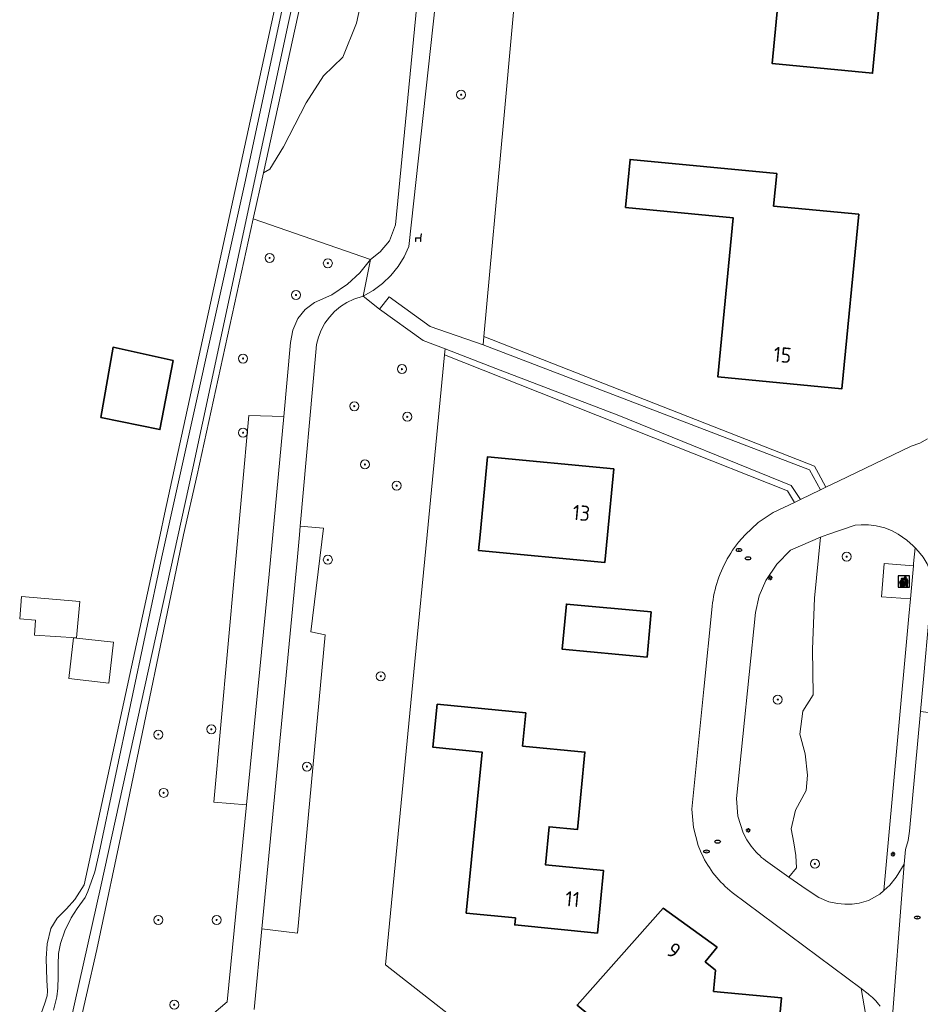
# Model space of a CAD drawing. Header units: metres. Extents: x 152610 to 160096, y 456114 to 462495.
# Tile 60 of 256: x 156094 to 156174, y 458708 to 458796. Entities that reach past the tile are written whole.
import ezdxf
from ezdxf.enums import TextEntityAlignment as Align

# ---------------------------------------------------------------- set-up
doc = ezdxf.new("R2010")
doc.units = ezdxf.units.M
doc.header["$LTSCALE"] = 0.5
doc.layers.get('0').update_dxf_attribs({"linetype": 'CONTINUOUS'})
for name, color, linetype, lineweight in [('B-PV-GR-BEPLANTING_CULTUUR_BOSPLANTSOEN-GV', 251, 'CONTINUOUS', 18), ('B-PV-GR-BEPLANTING_CULTUUR_HEESTERS-GV', 251, 'CONTINUOUS', 18), ('B-PV-GR-BOOM-S', 251, 'CONTINUOUS', 25), ('B-PV-GR-HAAG-GV', 251, 'CONTINUOUS', 13), ('B-PV-IE-AFVAL APART PLAATS-S', 251, 'CONTINUOUS', 25), ('B-PV-IE-MEUBILAIR-S', 251, 'CONTINUOUS', 25), ('B-PV-IE-MEUBILAIR_WEGMEUBILAIR-S', 251, 'CONTINUOUS', 25), ('B-PV-OG-BEBOUWING-GV', 6, 'CONTINUOUS', 35), ('B-PV-OG-BEBOUWING-T18', 1, 'CONTINUOUS', 18), ('B-PV-OG-BEBOUWING_OVERBOUWING-GV', 251, 'CONTINUOUS', 18), ('B-PV-OG-TERREIN_BEGROEID-GV', 251, 'CONTINUOUS', 18), ('B-PV-OG-TERREIN_OEVER-GV', 251, 'CONTINUOUS', 18), ('B-PV-OG-WATER_SLOOT-GV', 251, 'CONTINUOUS', 18), ('B-PV-VH-GESLOTENVERHARDING_ASFALT-GV', 251, 'CONTINUOUS', 18), ('B-PV-VH-ONVERHARD_ZAND-GV', 251, 'CONTINUOUS', 18), ('B-PV-VH-OPENVERHARDING_TEGEL-GV', 251, 'CONTINUOUS', 18)]:
    doc.layers.add(name, color=color, linetype=linetype, lineweight=lineweight)
doc.styles.add('NLCS-ISO', font='NLCS-ISO.ttf')
doc.styles.add('NLCS-ISO-M750-T18', font='NLCS-ISO.ttf', dxfattribs={"height": 1.35})

# ---------------------------------------------------------------- blocks, each defined once
blk = doc.blocks.new('SIE-AFVAL APART PLAATS-SO')
h = blk.add_hatch(color=256)
h.dxf.hatch_style = 1
h.paths.add_polyline_path([(-0.09, 0.07), (-1.76, 0.07, 0.819081), (-1.79, -0.09), (-1.4, -2.19, 0.36153), (-1.37, -2.21), (-0.47, -2.21, 0.36153), (-0.44, -2.19), (-0.05, -0.09, 0.819081)])
h.paths.add_polyline_path([(-0.16, -0.1), (-0.2, -0.33), (-0.49, -0.33), (-0.47, -0.1)], flags=16)
h.paths.add_polyline_path([(-0.55, -0.1), (-0.58, -0.33), (-0.87, -0.33), (-0.87, -0.1)], flags=16)
h.paths.add_polyline_path([(-0.22, -0.42), (-0.27, -0.73), (-0.53, -0.73), (-0.5, -0.42)], flags=16)
h.paths.add_polyline_path([(-0.58, -0.42), (-0.61, -0.73), (-0.87, -0.73), (-0.87, -0.42)], flags=16)
h.paths.add_polyline_path([(-0.95, -0.1), (-0.95, -0.33), (-1.27, -0.33), (-1.29, -0.1)], flags=16)
h.paths.add_polyline_path([(-0.95, -0.42), (-0.95, -0.73), (-1.23, -0.73), (-1.26, -0.42)], flags=16)
h.paths.add_polyline_path([(-0.29, -0.83), (-0.34, -1.09), (-0.56, -1.09), (-0.54, -0.83)], flags=16)
h.paths.add_polyline_path([(-0.62, -0.83), (-0.65, -1.09), (-0.87, -1.09), (-0.87, -0.83)], flags=16)
h.paths.add_polyline_path([(-0.95, -0.83), (-0.95, -1.09), (-1.2, -1.09), (-1.22, -0.83)], flags=16)
h.paths.add_polyline_path([(-1.35, -0.33), (-1.64, -0.33), (-1.69, -0.1), (-1.37, -0.1)], flags=16)
h.paths.add_polyline_path([(-1.34, -0.42), (-1.31, -0.73), (-1.57, -0.73), (-1.63, -0.42)], flags=16)
h.paths.add_polyline_path([(-0.36, -1.18), (-0.41, -1.44), (-0.6, -1.44), (-0.57, -1.18)], flags=16)
h.paths.add_polyline_path([(-0.65, -1.18), (-0.68, -1.44), (-0.87, -1.44), (-0.87, -1.18)], flags=16)
h.paths.add_polyline_path([(-1.3, -0.83), (-1.28, -1.09), (-1.5, -1.09), (-1.55, -0.83)], flags=16)
h.paths.add_polyline_path([(-0.95, -1.18), (-0.95, -1.44), (-1.17, -1.44), (-1.19, -1.18)], flags=16)
h.paths.add_polyline_path([(-0.42, -1.53), (-0.47, -1.79), (-0.63, -1.79), (-0.6, -1.53)], flags=16)
h.paths.add_polyline_path([(-1.27, -1.18), (-1.25, -1.44), (-1.44, -1.44), (-1.49, -1.18)], flags=16)
h.paths.add_polyline_path([(-0.69, -1.53), (-0.71, -1.79), (-0.87, -1.79), (-0.87, -1.53)], flags=16)
h.paths.add_polyline_path([(-0.95, -1.53), (-0.95, -1.79), (-1.13, -1.79), (-1.16, -1.53)], flags=16)
h.paths.add_polyline_path([(-1.24, -1.53), (-1.22, -1.79), (-1.37, -1.79), (-1.42, -1.53)], flags=16)
h.paths.add_polyline_path([(-0.49, -1.89), (-0.53, -2.13), (-0.66, -2.13), (-0.64, -1.89)], flags=16)
h.paths.add_polyline_path([(-0.72, -1.89), (-0.74, -2.13), (-0.87, -2.13), (-0.87, -1.89)], flags=16)
h.paths.add_polyline_path([(-0.95, -1.89), (-0.95, -2.13), (-1.1, -2.13), (-1.12, -1.89)], flags=16)
h.paths.add_polyline_path([(-1.21, -1.89), (-1.18, -2.13), (-1.31, -2.13), (-1.35, -1.89)], flags=16)
h.paths.add_polyline_path([(-0.19, 0.78, -0.01173), (-0.3, 0.78, -0.148797), (-0.42, 1.03, -0.136076), (-0.69, 0.87), (-0.78, 0.85, -0.038293), (-1.14, 0.96), (-1.19, 0.81, -0.243822), (-1.56, 0.45, 0.344326), (-1, 0.22, -0.139345), (-0.6, 0.22, 0.618436), (-0.56, 0.27, -0.441494), (-0.47, 0.44, 0.309048)])
h.paths.add_polyline_path([(-0.49, 0.51, 0.351556), (-0.64, 0.31, 0.121061), (-1.02, 0.29, -0.288745), (-1.45, 0.42, 0.203599), (-1.12, 0.79), (-1.09, 0.87, 0.083075), (-0.28, 0.71, -0.242261)], flags=16)
h.paths.add_polyline_path([(-0.4, 0.79, -0.023345), (-0.63, 0.82, 0.07081), (-0.46, 0.9, 0.059965)], flags=16)
h.paths.add_polyline_path([(1.12, 1.48), (-1.07, 1.48, 0.860559), (-1.08, 1.42), (0.29, 1, -0.146703), (0.53, 0.28, 0.421968), (0.56, 0.25), (1.6, 0.31, 0.450293), (1.63, 0.34, 0.122241)])
h.paths.add_polyline_path([(0.26, 1.93, 1), (1.07, 1.93, 1)])
h.paths.add_polyline_path([(1.65, 0.15, 0.429303), (1.62, 0.18), (0.55, 0.23, 0.38429), (0.51, 0.2), (0.16, -2.16, 0.83726), (0.22, -2.18), (0.99, -0.78, -0.688204), (1.05, -0.78), (1.36, -2.14, 0.84934), (1.42, -2.14)])
for p, q in [((-0.09, 0.07), (-1.76, 0.07)), ((-1.4, -2.19), (-1.79, -0.09)), ((-1.37, -0.1), (-1.69, -0.1)), ((-1.64, -0.33), (-1.69, -0.1)), ((-1.64, -0.33), (-1.35, -0.33)), ((-1.63, -0.42), (-1.34, -0.42)), ((-1.57, -0.73), (-1.63, -0.42)), ((-1.57, -0.73), (-1.31, -0.73)), ((-1.55, -0.83), (-1.3, -0.83)), ((-1.5, -1.09), (-1.55, -0.83)), ((-1.5, -1.09), (-1.28, -1.09)), ((-1.49, -1.18), (-1.27, -1.18)), ((-1.44, -1.44), (-1.49, -1.18)), ((-1.44, -1.44), (-1.25, -1.44)), ((-1.42, -1.53), (-1.24, -1.53)), ((-1.37, -1.79), (-1.42, -1.53)), ((-1.37, -1.79), (-1.22, -1.79)), ((-1.37, -2.21), (-0.47, -2.21)), ((-1.31, -2.13), (-1.35, -1.89)), ((-1.35, -1.89), (-1.21, -1.89)), ((-1.31, -2.13), (-1.18, -2.13)), ((-0.95, -0.1), (-1.29, -0.1)), ((-1.27, -0.33), (-0.95, -0.33)), ((-1.26, -0.42), (-0.95, -0.42)), ((-1.23, -0.73), (-0.95, -0.73)), ((-1.22, -0.83), (-0.95, -0.83)), ((-1.2, -1.09), (-0.95, -1.09)), ((-1.19, -1.18), (-0.95, -1.18)), ((-1.17, -1.44), (-0.95, -1.44)), ((-1.16, -1.53), (-0.95, -1.53)), ((-1.13, -1.79), (-0.95, -1.79)), ((-1.12, -1.89), (-0.95, -1.89)), ((-1.1, -2.13), (-0.95, -2.13)), ((-0.95, -0.1), (-0.95, -0.33)), ((-0.95, -0.42), (-0.95, -0.73)), ((-0.95, -0.83), (-0.95, -1.09)), ((-0.95, -1.18), (-0.95, -1.44)), ((-0.95, -1.53), (-0.95, -1.79)), ((-0.95, -1.89), (-0.95, -2.13)), ((-0.87, -0.1), (-0.87, -0.33)), ((-0.55, -0.1), (-0.87, -0.1)), ((-0.87, -0.33), (-0.58, -0.33)), ((-0.87, -0.42), (-0.87, -0.73)), ((-0.87, -0.42), (-0.58, -0.42)), ((-0.87, -0.73), (-0.61, -0.73)), ((-0.87, -0.83), (-0.62, -0.83)), ((-0.87, -0.83), (-0.87, -1.09)), ((-0.87, -1.09), (-0.65, -1.09)), ((-0.87, -1.18), (-0.65, -1.18)), ((-0.87, -1.18), (-0.87, -1.44)), ((-0.87, -1.44), (-0.68, -1.44)), ((-0.87, -1.53), (-0.69, -1.53)), ((-0.87, -1.53), (-0.87, -1.79)), ((-0.87, -1.79), (-0.71, -1.79)), ((-0.87, -1.89), (-0.87, -2.13)), ((-0.87, -1.89), (-0.72, -1.89)), ((-0.87, -2.13), (-0.74, -2.13)), ((-0.66, -2.13), (-0.53, -2.13)), ((-0.64, -1.89), (-0.49, -1.89)), ((-0.63, -1.79), (-0.47, -1.79)), ((-0.6, -1.44), (-0.41, -1.44)), ((-0.6, -1.53), (-0.42, -1.53)), ((-0.57, -1.18), (-0.36, -1.18)), ((-0.56, -1.09), (-0.34, -1.09)), ((-0.54, -0.83), (-0.29, -0.83)), ((-0.53, -0.73), (-0.27, -0.73)), ((-0.53, -2.13), (-0.49, -1.89)), ((-0.5, -0.42), (-0.22, -0.42)), ((-0.49, -0.33), (-0.2, -0.33)), ((-0.16, -0.1), (-0.47, -0.1)), ((-0.47, -1.79), (-0.42, -1.53)), ((-0.44, -2.19), (-0.05, -0.09)), ((-0.41, -1.44), (-0.36, -1.18)), ((-0.34, -1.09), (-0.29, -0.83)), ((-0.27, -0.73), (-0.22, -0.42)), ((-0.2, -0.33), (-0.16, -0.1))]:
    blk.add_line(p, q)
blk.add_lwpolyline([(-2.5, -2.51), (2.5, -2.51), (2.5, 2.49), (-2.5, 2.49)], close=True)
for points in [[(-0.78, 0.85, -0.038293), (-1.14, 0.96), (-1.19, 0.81, -0.243822), (-1.56, 0.45, 0.344326), (-1, 0.22, -0.139345), (-0.6, 0.22, 0.618436), (-0.56, 0.27, -0.441494), (-0.47, 0.44, 0.309048), (-0.19, 0.78, -0.01173), (-0.3, 0.78, -0.01173)], [(-0.78, 0.85), (-0.69, 0.87, 0.136076), (-0.42, 1.03, 0.156405), (-0.29, 0.77)], [(-0.78, 0.85), (-0.69, 0.87, 0.136076), (-0.42, 1.03, 0.148797), (-0.3, 0.78, 0.148797)], [(-0.63, 0.82, 0.07081), (-0.46, 0.9, 0.059965), (-0.4, 0.79, 0.059965)], [(-0.4, 0.79, -0.023345), (-0.63, 0.82)]]:
    blk.add_lwpolyline(points, format="xyb")
for points in [[(-1.09, 0.87), (-1.12, 0.79, -0.203599), (-1.45, 0.42, 0.288745), (-1.02, 0.29, -0.121061), (-0.64, 0.31, -0.351556), (-0.49, 0.51, 0.242261), (-0.28, 0.71, -0.083075)], [(-1.07, 1.48), (1.12, 1.48, -0.122241), (1.63, 0.34, -0.450293), (1.6, 0.31), (0.56, 0.25, -0.421968), (0.53, 0.28, 0.146703), (0.29, 1), (-1.08, 1.42, -0.860559)], [(0.55, 0.23), (1.62, 0.18, -0.429303), (1.65, 0.15), (1.42, -2.14, -0.84934), (1.36, -2.14), (1.05, -0.78, 0.688204), (0.99, -0.78), (0.22, -2.18, -0.83726), (0.16, -2.16), (0.51, 0.2, -0.38429)]]:
    blk.add_lwpolyline(points, format="xyb", close=True)
for points in [[(-1.35, -0.33), (-1.37, -0.1)], [(-1.31, -0.73), (-1.34, -0.42)], [(-1.28, -1.09), (-1.3, -0.83)], [(-1.27, -0.33), (-1.29, -0.1)], [(-1.25, -1.44), (-1.27, -1.18)], [(-1.23, -0.73), (-1.26, -0.42)], [(-1.22, -1.79), (-1.24, -1.53)], [(-1.2, -1.09), (-1.22, -0.83)], [(-1.18, -2.13), (-1.21, -1.89)], [(-1.17, -1.44), (-1.19, -1.18)], [(-1.18, -2.22), (-1.18, -2.21)], [(-1.13, -1.79), (-1.16, -1.53)], [(-1.1, -2.13), (-1.12, -1.89)], [(-0.74, -2.13), (-0.72, -1.89)], [(-0.71, -1.79), (-0.69, -1.53)], [(-0.68, -1.44), (-0.65, -1.18)], [(-0.66, -2.13), (-0.64, -1.89)], [(-0.65, -1.09), (-0.62, -0.83)], [(-0.63, -1.79), (-0.6, -1.53)], [(-0.61, -0.73), (-0.58, -0.42)], [(-0.6, -1.44), (-0.57, -1.18)], [(-0.58, -0.33), (-0.55, -0.1)], [(-0.56, -1.09), (-0.54, -0.83)], [(-0.53, -0.73), (-0.5, -0.42)], [(-0.49, -0.33), (-0.47, -0.1)]]:
    blk.add_lwpolyline(points)
blk.add_circle((0.66, 1.93), 0.401)
for centre, radius, start, end in [((-1.76, -0.01), 0.0869, 90, 247.281), ((-0.09, -0.01), 0.0869, 292.719, 90), ((-1.37, -2.18), 0.0318, 190.4943, 270), ((-0.47, -2.18), 0.0318, 270, 349.5057)]:
    blk.add_arc(centre, radius, start, end)
blk = doc.blocks.new('SIE-MEUBILAIR_PAAL_LICHTMAST-SO')
for points in [[(-0.62, 0), (-1, 0)], [(-0.71, 0.71), (-0.44, 0.44)], [(0, 1), (0, 0.62)], [(0.44, 0.44), (0.71, 0.71)], [(1, 0), (0.62, 0)], [(-0.71, -0.71), (-0.44, -0.44)], [(0, -0.62), (0, -1)], [(0.44, -0.44), (0.71, -0.71)]]:
    blk.add_lwpolyline(points)
blk.add_circle((0, 0), 0.5)
blk = doc.blocks.new('SIE-MEUBILAIR_PUT_RIOOLPUT-SO')
blk.add_ellipse((0, 0), major_axis=(1.25, 0), ratio=0.54)
blk = doc.blocks.new('SIE-MEUBILAIR_PUT_DRAINAGEPUT-SO')
blk.add_ellipse((0, 0), major_axis=(1.25, 0), ratio=0.54)
at = {"style": 'NLCS-ISO'}
blk.add_text('dr', height=0.75, dxfattribs=at).set_placement((0.03, 0), align=Align.MIDDLE_CENTER)
blk = doc.blocks.new('SIE-WEG_ZITBANK-SO')
at = {"color": 0, "linetype": 'ByBlock', "lineweight": 18}
blk.add_lwpolyline([(-0.91, -1.63), (-0.91, -0.2), (1.09, -0.2), (1.09, -1.63), (1.29, -1.63), (1.29, -0.21), (1.54, 1.78), (1.33, 1.78), (1.11, 0), (-1.11, 0), (-1.11, -1.63)], close=True, dxfattribs=at)
blk = doc.blocks.new('SGR-BOOM_GBKN-SO')
at = {"linetype": 'ByBlock', "lineweight": 18}
h = blk.add_hatch(color=0, dxfattribs=at)
h.dxf.hatch_style = 1
edge = h.paths.add_edge_path()
edge.add_arc((0, 0), 0.25, 0, 360)
at = {"color": 0, "linetype": 'ByBlock', "lineweight": 18}
for radius in [2, 0.25]:
    blk.add_circle((0, 0), radius, dxfattribs=at)
at = {"color": 0, "linetype": 'ByBlock', "lineweight": 18, "style": 'NLCS-ISO'}
blk.add_attdef('SOORT', (2.5, 0), '', height=1.5, dxfattribs=at)

msp = doc.modelspace()

# ---------------------------------------------------------------- linework, layer by layer
at = {"layer": 'B-PV-GR-BEPLANTING_CULTUUR_BOSPLANTSOEN-GV', "flags": 128}
for points in [[(156130.916, 458797.251), (156128.57, 458775.619), (156128.143, 458774.69), (156127.603, 458773.821), (156126.958, 458773.026), (156126.219, 458772.319), (156125.397, 458771.71), (156124.505, 458771.209), (156125.952, 458770.036), (156126.802, 458771.134), (156130.441, 458768.505), (156135.159, 458766.884), (156135.226, 458767.617), (156136.96, 458786.631), (156138.662, 458805.286)], [(156101.33, 458699.063), (156112.429, 458708.48), (156114.141, 458725.998), (156111.226, 458726.225), (156114.335, 458760.58), (156117.439, 458760.495), (156118.048, 458767.076), (156118.238, 458768.185), (156118.705, 458769.209), (156119.356, 458770.008), (156120.176, 458770.633), (156121.716, 458771.323), (156123.119, 458772.26), (156124.214, 458773.278), (156125.147, 458774.445), (156114.734, 458778.077), (156109.737, 458755.337), (156108.539, 458750), (156103.305, 458724.747), (156100.842, 458713.144), (156098.089, 458701.044)], [(156136.177, 458704.208), (156126.494, 458711.775), (156129.101, 458738.749), (156130.188, 458750), (156131.734, 458765.99), (156131.784, 458766.511), (156129.816, 458767.267), (156125.952, 458770.036), (156124.505, 458771.209), (156123.664, 458770.945), (156123.05, 458770.65), (156122.477, 458770.281), (156121.956, 458769.842), (156121.493, 458769.342), (156121.097, 458768.787), (156120.773, 458768.188), (156120.527, 458767.552), (156120.363, 458766.891), (156120.283, 458766.214), (156118.903, 458750.763), (156120.978, 458750.574), (156119.862, 458741.384), (156121.133, 458741.1), (156118.655, 458714.595), (156115.499, 458714.988), (156114.813, 458707.814)]]:
    msp.add_lwpolyline(points, dxfattribs=at)
msp.add_lwpolyline([(156121.644, 458800.663), (156119.774, 458801.012), (156115.631, 458782.157), (156116.204, 458782.486), (156117.412, 458784.484), (156118.417, 458786.43), (156119.421, 458788.376), (156120.98, 458790.775), (156122.687, 458792.431), (156123.918, 458795.461), (156124.511, 458798.213), (156123.669, 458800.158)], close=True, dxfattribs=at)
at = {"layer": 'B-PV-GR-BEPLANTING_CULTUUR_HEESTERS-GV', "flags": 128}
for points in [[(156117.439, 458760.495), (156114.335, 458760.58), (156111.226, 458726.225), (156114.141, 458725.998), (156116.146, 458746.504), (156116.469, 458750)], [(156120.978, 458750.574), (156118.903, 458750.763), (156118.835, 458750), (156118.632, 458747.724), (156115.499, 458714.988), (156118.655, 458714.595), (156121.133, 458741.1), (156119.862, 458741.384)], [(156165.117, 458749.776), (156162.469, 458748.623), (156161.239, 458747.39), (156160.277, 458745.937), (156159.691, 458744.557), (156159.354, 458743.096), (156157.675, 458726.547), (156157.791, 458724.987), (156158.275, 458723.499), (156158.374, 458723.294), (156158.481, 458723.093), (156158.594, 458722.895), (156158.714, 458722.702), (156158.841, 458722.513), (156158.975, 458722.328), (156159.115, 458722.149), (156159.261, 458721.974), (156159.413, 458721.805), (156159.571, 458721.641), (156159.734, 458721.483), (156159.904, 458721.33), (156160.078, 458721.184), (156160.258, 458721.044), (156160.442, 458720.91), (156162.325, 458719.581), (156162.998, 458720.388), (156162.944, 458721.493), (156162.764, 458722.635), (156162.517, 458723.854), (156162.921, 458725.52), (156163.843, 458727.283), (156163.981, 458728.638), (156163.755, 458730.535), (156163.297, 458732.273), (156163.573, 458734.308), (156164.477, 458735.768), (156164.415, 458739.824), (156164.599, 458744.348)]]:
    msp.add_lwpolyline(points, close=True, dxfattribs=at)
at = {"layer": 'B-PV-GR-HAAG-GV', "flags": 128}
for points in [[(156164.612, 458756.098), (156135.226, 458767.617), (156135.159, 458766.884), (156164.155, 458755.761), (156165.128, 458753.992), (156165.594, 458754.216), (156164.956, 458755.438)], [(156136.295, 458764.78), (156131.784, 458766.511), (156131.734, 458765.99), (156162.185, 458753.908), (156162.641, 458753.157), (156162.811, 458752.878), (156163.056, 458752.996), (156163.354, 458753.139), (156162.53, 458754.367), (156147.22, 458760.586)]]:
    msp.add_lwpolyline(points, close=True, dxfattribs=at)
at = {"layer": 'B-PV-OG-BEBOUWING-GV', "flags": 128}
for points in [[(156168.888, 458811.164), (156160.207, 458811.99), (156159.608, 458805.701), (156162.139, 458805.46), (156160.845, 458791.861), (156169.753, 458791.013), (156171.052, 458804.669), (156168.295, 458804.932)], [(156161.248, 458782.093), (156148.216, 458783.348), (156147.806, 458779.09), (156157.363, 458778.169), (156156.002, 458764.031), (156167.03, 458762.969), (156168.523, 458778.477), (156160.97, 458779.205)], [(156107.627, 458765.476), (156102.28, 458766.657), (156101.197, 458760.424), (156106.446, 458759.341)], [(156146.771, 458755.867), (156135.549, 458756.935), (156134.89, 458750), (156134.757, 458748.603), (156145.978, 458747.535), (156146.213, 458750)], [(156150.089, 458743.134), (156142.553, 458743.834), (156142.181, 458739.822), (156149.717, 458739.122)], [(156138.953, 458734.161), (156131.076, 458734.937), (156130.699, 458731.114), (156135.065, 458730.684), (156133.657, 458716.381), (156138.023, 458715.951), (156137.961, 458715.321), (156145.315, 458714.597), (156145.863, 458720.16), (156140.688, 458720.669), (156141.02, 458724.043), (156143.528, 458723.796), (156144.206, 458730.679), (156138.664, 458731.225)], [(156155.957, 458713.35), (156151.145, 458716.814), (156143.501, 458708.201), (156147.996, 458704.493), (156150.163, 458707.12), (156153.874, 458706.764), (156153.37, 458701.514), (156148.733, 458701.959), (156148.159, 458695.987), (156152.669, 458695.554), (156152.804, 458696.966), (156160.469, 458696.23), (156161.679, 458708.837), (156155.629, 458709.418), (156155.809, 458711.295), (156154.888, 458712.055)]]:
    msp.add_lwpolyline(points, close=True, dxfattribs=at)
at = {"layer": 'B-PV-OG-BEBOUWING_OVERBOUWING-GV', "flags": 128}
for points in [[(156099.311, 458744.079), (156094.148, 458744.508), (156093.982, 458742.513), (156095.396, 458742.395), (156095.287, 458741.082), (156099.036, 458740.825)], [(156102.321, 458740.447), (156098.777, 458740.828), (156098.359, 458737.214), (156101.896, 458736.802)]]:
    msp.add_lwpolyline(points, close=True, dxfattribs=at)
at = {"layer": 'B-PV-OG-TERREIN_BEGROEID-GV', "flags": 128}
msp.add_lwpolyline([(156124.511, 458798.213), (156123.918, 458795.461), (156122.687, 458792.431), (156120.98, 458790.775), (156119.421, 458788.376), (156118.417, 458786.43), (156117.412, 458784.484), (156116.204, 458782.486), (156115.631, 458782.157), (156114.734, 458778.077), (156125.147, 458774.445), (156126.008, 458775.136), (156126.827, 458776.12), (156127.377, 458777.528), (156129.272, 458797.047)], dxfattribs=at)
msp.add_lwpolyline([(156173.116, 458744.293), (156170.551, 458744.468), (156170.786, 458747.453), (156173.383, 458747.236), (156173.403, 458747.455), (156173.529, 458748.838), (156173.366, 458749.004), (156172.792, 458749.511), (156172.027, 458750.059), (156171.492, 458750.355), (156170.859, 458750.607), (156170.078, 458750.784), (156169.406, 458750.877), (156168.731, 458750.89), (156168.215, 458750.847), (156165.707, 458750), (156165.536, 458749.944), (156165.367, 458749.885), (156165.117, 458749.776), (156164.599, 458744.348), (156164.415, 458739.824), (156164.477, 458735.768), (156163.573, 458734.308), (156163.297, 458732.273), (156163.755, 458730.535), (156163.981, 458728.638), (156163.843, 458727.283), (156162.921, 458725.52), (156162.517, 458723.854), (156162.764, 458722.635), (156162.944, 458721.493), (156162.998, 458720.388), (156162.325, 458719.581), (156163.844, 458718.51), (156164.979, 458717.775), (156165.863, 458717.384), (156166.645, 458717.222), (156167.302, 458717.162), (156167.93, 458717.168), (156168.577, 458717.253), (156169.392, 458717.508), (156170.413, 458718.06), (156170.763, 458718.376), (156170.852, 458719.358), (156172.976, 458742.757)], close=True, dxfattribs=at)
at = {"layer": 'B-PV-OG-TERREIN_OEVER-GV', "flags": 128}
for points in [[(156098.089, 458701.044), (156100.842, 458713.144), (156103.305, 458724.747), (156108.539, 458750), (156109.737, 458755.337), (156114.734, 458778.077), (156115.631, 458782.157), (156119.774, 458801.012), (156121.95, 458810.912), (156126.154, 458833.519), (156129.333, 458848.083), (156130.777, 458854.701), (156135.321, 458865.424), (156138.864, 458873.787), (156141.587, 458879.113), (156142.887, 458882.301), (156143.118, 458883.061), (156143.026, 458883.61), (156134.459, 458911.082)], [(156134.334, 458909.481), (156141.141, 458887.755), (156141.755, 458884.986), (156141.937, 458884.222), (156141.953, 458883.317), (156141.856, 458882.092), (156141.631, 458881.071), (156133.97, 458863.694), (156130.415, 458854.685), (156129.204, 458851.001), (156128.544, 458848.253), (156127.567, 458844.541), (156123.251, 458822.068), (156120.851, 458809.123), (156117.871, 458795.532), (156113.488, 458775.074), (156109.363, 458755.902), (156101.166, 458718.609), (156094.343, 458688.241)], [(156119.918, 458811.774), (156106.847, 458751.83), (156106.448, 458750), (156099.712, 458718.884), (156099.08, 458717.906), (156098.869, 458717.577), (156098.136, 458716.758), (156097.316, 458715.919), (156096.761, 458715.006), (156096.41, 458713.637), (156096.333, 458712.334), (156096.406, 458710.402), (156096.461, 458709.449), (156096.414, 458709.013), (156096.2, 458708.276), (156095.778, 458707.129)], [(156096.98, 458707.743), (156097.271, 458708.921), (156097.384, 458709.705), (156097.395, 458710.73), (156097.408, 458711.801), (156097.419, 458712.794), (156097.616, 458713.685), (156097.984, 458714.811), (156098.556, 458715.965), (156099.083, 458716.789), (156099.8, 458717.749), (156100.031, 458718.3), (156100.665, 458720.047), (156101.037, 458721.732), (156106.622, 458748.036), (156113.988, 458781.237), (156120.634, 458812.305)]]:
    msp.add_lwpolyline(points, dxfattribs=at)
at = {"layer": 'B-PV-OG-WATER_SLOOT-GV', "flags": 128}
for points in [[(156094.343, 458688.241), (156101.166, 458718.609), (156109.363, 458755.902), (156113.488, 458775.074), (156117.871, 458795.532), (156120.851, 458809.123), (156123.251, 458822.068), (156127.567, 458844.541), (156128.544, 458848.253), (156129.204, 458851.001), (156130.415, 458854.685), (156133.97, 458863.694), (156141.631, 458881.071), (156141.856, 458882.092), (156141.953, 458883.317), (156141.937, 458884.222), (156141.755, 458884.986), (156141.141, 458887.755), (156134.334, 458909.481)], [(156120.634, 458812.305), (156113.988, 458781.237), (156106.622, 458748.036), (156101.037, 458721.732), (156100.665, 458720.047), (156100.031, 458718.3), (156099.8, 458717.749), (156099.083, 458716.789), (156098.556, 458715.965), (156097.984, 458714.811), (156097.616, 458713.685), (156097.419, 458712.794), (156097.408, 458711.801), (156097.395, 458710.73), (156097.384, 458709.705), (156097.271, 458708.921), (156096.98, 458707.743)]]:
    msp.add_lwpolyline(points, dxfattribs=at)
at = {"layer": 'B-PV-VH-GESLOTENVERHARDING_ASFALT-GV', "flags": 128}
for points in [[(156129.272, 458797.047), (156127.377, 458777.528), (156126.827, 458776.12), (156126.008, 458775.136), (156125.147, 458774.445), (156124.505, 458771.209), (156125.397, 458771.71), (156126.219, 458772.319), (156126.958, 458773.026), (156127.603, 458773.821), (156128.143, 458774.69), (156128.57, 458775.619), (156130.916, 458797.251)], [(156114.813, 458707.814), (156115.499, 458714.988), (156118.632, 458747.724), (156118.835, 458750), (156118.903, 458750.763), (156120.283, 458766.214), (156120.363, 458766.891), (156120.527, 458767.552), (156120.773, 458768.188), (156121.097, 458768.787), (156121.493, 458769.342), (156121.956, 458769.842), (156122.477, 458770.281), (156123.05, 458770.65), (156123.664, 458770.945), (156124.505, 458771.209), (156125.147, 458774.445), (156124.214, 458773.278), (156123.119, 458772.26), (156121.716, 458771.323), (156120.176, 458770.633), (156119.356, 458770.008), (156118.705, 458769.209), (156118.238, 458768.185), (156118.048, 458767.076), (156117.439, 458760.495), (156116.469, 458750), (156116.146, 458746.504), (156114.141, 458725.998), (156112.429, 458708.48), (156101.33, 458699.063)], [(156174.637, 458758.522), (156173.945, 458758.138), (156173.201, 458757.87), (156166.725, 458754.759), (156165.594, 458754.216), (156165.128, 458753.992), (156163.354, 458753.139), (156163.056, 458752.996), (156162.811, 458752.878), (156160.921, 458751.97), (156159.604, 458751.076), (156158.431, 458750), (156157.849, 458749.329), (156157.321, 458748.615), (156157.158, 458748.366), (156157.002, 458748.113), (156156.853, 458747.856), (156156.711, 458747.595), (156156.576, 458747.331), (156156.448, 458747.063), (156156.327, 458746.791), (156156.214, 458746.516), (156156.108, 458746.239), (156156.01, 458745.958), (156155.919, 458745.675), (156155.836, 458745.39), (156155.76, 458745.102), (156155.693, 458744.813), (156155.633, 458744.522), (156155.581, 458744.229), (156155.537, 458743.936), (156155.501, 458743.641), (156155.5, 458743.636), (156154.763, 458736.271), (156153.696, 458725.604), (156153.836, 458723.973), (156154.26, 458722.392), (156154.468, 458721.87), (156154.708, 458721.362), (156154.836, 458721.12), (156154.97, 458720.881), (156155.112, 458720.646), (156155.26, 458720.416), (156155.415, 458720.19), (156155.577, 458719.969), (156155.745, 458719.753), (156155.919, 458719.541), (156156.099, 458719.335), (156156.286, 458719.134), (156156.478, 458718.938), (156156.675, 458718.749), (156156.878, 458718.565), (156157.087, 458718.387), (156157.293, 458718.221), (156168.74, 458709.663), (156169.357, 458709.202), (156169.453, 458709.128), (156169.607, 458709), (156169.757, 458708.866), (156169.901, 458708.727), (156170.04, 458708.581), (156170.172, 458708.431), (156170.298, 458708.275), (156170.418, 458708.114)], [(156171.352, 458704.899), (156172.577, 458720.712), (156171.86, 458719.56), (156171.283, 458718.844), (156170.763, 458718.376), (156170.413, 458718.06), (156169.392, 458717.508), (156168.577, 458717.253), (156167.93, 458717.168), (156167.302, 458717.162), (156166.645, 458717.222), (156165.863, 458717.384), (156164.979, 458717.775), (156163.844, 458718.51), (156162.325, 458719.581), (156160.442, 458720.91), (156160.258, 458721.044), (156160.078, 458721.184), (156159.904, 458721.33), (156159.734, 458721.483), (156159.571, 458721.641), (156159.413, 458721.805), (156159.261, 458721.974), (156159.115, 458722.149), (156158.975, 458722.328), (156158.841, 458722.513), (156158.714, 458722.702), (156158.594, 458722.895), (156158.481, 458723.093), (156158.374, 458723.294), (156158.275, 458723.499), (156157.791, 458724.987), (156157.675, 458726.547), (156159.354, 458743.096), (156159.691, 458744.557), (156160.277, 458745.937), (156161.239, 458747.39), (156162.469, 458748.623), (156165.117, 458749.776), (156165.367, 458749.885), (156165.536, 458749.944), (156165.707, 458750), (156168.215, 458750.847), (156168.731, 458750.89), (156169.406, 458750.877), (156170.078, 458750.784), (156170.859, 458750.607), (156171.492, 458750.355), (156172.027, 458750.059), (156172.792, 458749.511), (156173.366, 458749.004), (156173.529, 458748.838), (156173.844, 458748.518), (156174.241, 458748.002)]]:
    msp.add_lwpolyline(points, dxfattribs=at)
msp.add_lwpolyline([(156168.003, 458671.34), (156170.49, 458671.166), (156172.998, 458670.99), (156176.758, 458708.613), (156177.602, 458716.415), (156178.658, 458723.172), (156178.286, 458723.772), (156178.22, 458725.255), (156179.099, 458733.663), (156174.016, 458734.299), (156173.05, 458723.666), (156172.916, 458722.842), (156172.68, 458722.041), (156172.577, 458720.712), (156171.352, 458704.899), (156171.337, 458704.699)], close=True, dxfattribs=at)
at = {"layer": 'B-PV-VH-ONVERHARD_ZAND-GV', "flags": 128}
for points in [[(156164.612, 458756.098), (156135.226, 458767.617), (156135.159, 458766.884), (156164.155, 458755.761), (156165.128, 458753.992), (156165.594, 458754.216), (156164.956, 458755.438)], [(156136.295, 458764.78), (156131.784, 458766.511), (156131.734, 458765.99), (156162.185, 458753.908), (156162.641, 458753.157), (156162.811, 458752.878), (156163.056, 458752.996), (156163.354, 458753.139), (156162.53, 458754.367), (156147.22, 458760.586)]]:
    msp.add_lwpolyline(points, close=True, dxfattribs=at)
at = {"layer": 'B-PV-VH-OPENVERHARDING_TEGEL-GV', "flags": 128}
for points in [[(156130.441, 458768.505), (156126.802, 458771.134), (156125.952, 458770.036), (156129.816, 458767.267), (156131.784, 458766.511), (156136.295, 458764.78), (156147.22, 458760.586), (156162.53, 458754.367), (156163.354, 458753.139), (156165.128, 458753.992), (156164.155, 458755.761), (156135.159, 458766.884)], [(156172.577, 458720.712), (156172.68, 458722.041), (156172.916, 458722.842), (156173.05, 458723.666), (156174.016, 458734.299), (156174.275, 458737.159), (156174.788, 458742.804), (156175.227, 458745.742), (156174.82, 458746.867), (156174.602, 458747.424), (156174.241, 458748.002), (156173.844, 458748.518), (156173.529, 458748.838), (156173.403, 458747.455), (156173.383, 458747.236), (156173.116, 458744.293), (156172.976, 458742.757), (156170.852, 458719.358), (156170.763, 458718.376), (156171.283, 458718.844), (156171.86, 458719.56)], [(156173.383, 458747.236), (156170.786, 458747.453), (156170.551, 458744.468), (156173.116, 458744.293)]]:
    msp.add_lwpolyline(points, close=True, dxfattribs=at)
msp.add_lwpolyline([(156170.418, 458708.114), (156170.298, 458708.275), (156170.172, 458708.431), (156170.04, 458708.581), (156169.901, 458708.727), (156169.757, 458708.866), (156169.607, 458709), (156169.453, 458709.128), (156169.357, 458709.202), (156168.74, 458709.663), (156169.438, 458705.751)], dxfattribs=at)

# ---------------------------------------------------------------- block references
at = {"layer": 'B-PV-GR-BOOM-S', "xscale": 0.2, "yscale": 0.2, "zscale": 0.2}
for p in [(156133.2, 458789.1), (156116.182, 458774.599), (156121.359, 458774.129), (156118.535, 458771.305), (156113.828, 458765.657), (156127.948, 458764.716), (156123.712, 458761.421), (156128.419, 458760.48), (156113.828, 458759.068), (156124.653, 458756.244), (156127.477, 458754.361), (156121.359, 458747.772), (156167.454, 458748.056), (156126.065, 458737.418), (156161.336, 458735.349), (156111.004, 458732.711), (156106.298, 458732.24), (156119.5, 458729.4), (156106.768, 458727.063), (156164.63, 458720.758), (156106.298, 458715.767), (156111.475, 458715.767), (156107.71, 458708.237)]:
    msp.add_blockref('SGR-BOOM_GBKN-SO', p, dxfattribs=at)
at = {"layer": 'B-PV-IE-AFVAL APART PLAATS-S', "xscale": 0.2, "yscale": 0.2, "zscale": 0.2}
msp.add_blockref('SIE-AFVAL APART PLAATS-SO', (156172.537, 458745.835), dxfattribs=at)
at = {"layer": 'B-PV-IE-MEUBILAIR-S', "xscale": 0.2, "yscale": 0.2, "zscale": 0.2}
for name, p in [('SIE-MEUBILAIR_PUT_DRAINAGEPUT-SO', (156157.889, 458748.642)), ('SIE-MEUBILAIR_PUT_RIOOLPUT-SO', (156158.692, 458747.901)), ('SIE-MEUBILAIR_PAAL_LICHTMAST-SO', (156160.66, 458746.171)), ('SIE-MEUBILAIR_PAAL_LICHTMAST-SO', (156158.709, 458723.733)), ('SIE-MEUBILAIR_PUT_RIOOLPUT-SO', (156155.993, 458722.725)), ('SIE-MEUBILAIR_PUT_DRAINAGEPUT-SO', (156155.003, 458721.85)), ('SIE-MEUBILAIR_PAAL_LICHTMAST-SO', (156171.568, 458721.614)), ('SIE-MEUBILAIR_PUT_DRAINAGEPUT-SO', (156173.731, 458715.978))]:
    msp.add_blockref(name, p, dxfattribs=at)
at = {"layer": 'B-PV-IE-MEUBILAIR_WEGMEUBILAIR-S', "xscale": 0.2, "yscale": 0.2, "zscale": 0.2}
msp.add_blockref('SIE-WEG_ZITBANK-SO', (156129.372, 458776.395), dxfattribs=at)

# ---------------------------------------------------------------- texts
at = {"layer": 'B-PV-OG-BEBOUWING-T18', "style": 'NLCS-ISO-M750-T18'}
for s, rotation, p in [('15', 354.5, (156161.756, 458765.988)), ('13', 354.6, (156143.886, 458751.938)), ('11', 354.4, (156143.101, 458717.624)), ('9', 324.2, (156152.09, 458713.053))]:
    msp.add_text(s, height=1.35, rotation=rotation, dxfattribs=at).set_placement(p, align=Align.MIDDLE)

doc.saveas('drawing.dxf')
